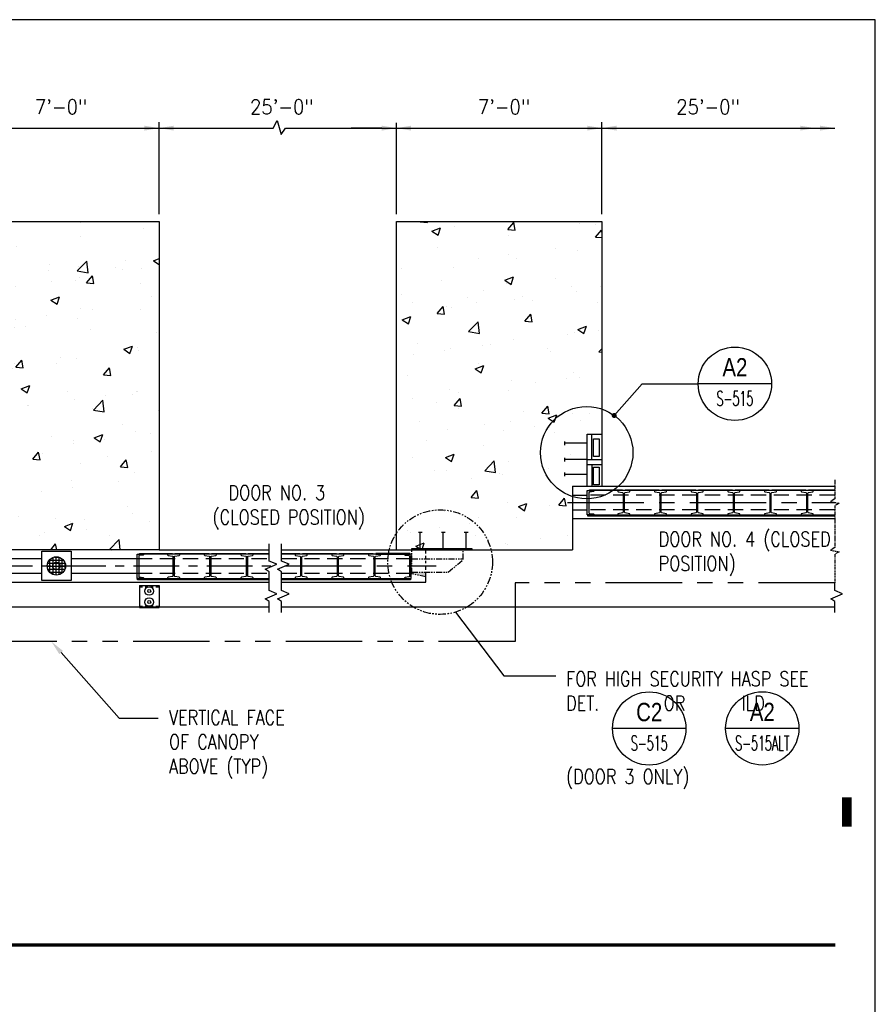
# Model space of a CAD drawing. Header units: inches. Extents: x -9715 to 32893, y -15613 to -1138.
# Tile 76 of 256: x 8151 to 8501, y -9358 to -8955. Entities that reach past the tile are written whole.
import ezdxf
from ezdxf.enums import TextEntityAlignment as Align

# ---------------------------------------------------------------- set-up
doc = ezdxf.new("R2010")
doc.units = ezdxf.units.IN
doc.header["$MEASUREMENT"] = 0
for name, pattern in [('CENTER', [2, 1.25, -0.25, 0.25, -0.25]), ('HIDDEN', [0.375, 0.25, -0.125]), ('PHANTOM', [2.5, 1.25, -0.25, 0.25, -0.25, 0.25, -0.25]), ('PHANTOM2', [1.25, 0.625, -0.125, 0.125, -0.125, 0.125, -0.125])]:
    doc.linetypes.add(name, pattern=pattern)
doc.layers.get('0').update_dxf_attribs({"color": 252})
doc.layers.get('DEFPOINTS').update_dxf_attribs({"color": 11})
for name, color, linetype in [('A-Sect-Iden', 2, 'Continuous'), ('S-ANNO-SYMB', 2, 'Continuous'), ('S-ANNO-TEXT', 2, 'Continuous'), ('S1', 2, 'Continuous'), ('S2', 7, 'Continuous'), ('S4', 2, 'Continuous'), ('S5', 1, 'Continuous'), ('S6', 1, 'Continuous'), ('S7', 2, 'Continuous')]:
    doc.layers.add(name, color=color, linetype=linetype)
doc.styles.add('125', font='romans.shx', dxfattribs={"width": 0.8, "height": 2})
doc.styles.add('ROMANS', font='ROMANS.shx', dxfattribs={"width": 0.8})
doc.styles.add('TITTEXTL', font='swiss.ttf', dxfattribs={"width": 0.8})

# ---------------------------------------------------------------- blocks, each defined once
blk = doc.blocks.new('*X139')
at = {"color": 0}
for p, q in [((1455, 1577.3), (1455, 1588.03)), ((1457.5, 1575.68), (1457.5, 1589.65)), ((1458.67, 1590), (1461.8, 1590)), ((1460, 1575.17), (1460, 1590.16)), ((1462.5, 1575.52), (1462.5, 1589.82)), ((1465, 1576.87), (1465, 1588.46)), ((1452.74, 1582.5), (1467.74, 1582.5)), ((1453.11, 1585), (1467.36, 1585)), ((1453.23, 1580), (1467.25, 1580)), ((1454.5, 1587.5), (1465.97, 1587.5)), ((1467.5, 1580.8), (1467.5, 1584.54)), ((1454.8, 1577.5), (1465.67, 1577.5))]:
    blk.add_line(p, q, dxfattribs=at)
blk = doc.blocks.new('*X141')
at = {"color": 0}
for p, q in [((2618.91, 1891.83), (2618.91, 1891.83)), ((2670.42, 1887.3), (2670.42, 1887.3)), ((2517.88, 1878.53), (2517.88, 1878.53)), ((2555.76, 1883.52), (2555.76, 1883.52)), ((2619.07, 1880.26), (2619.07, 1880.26)), ((2515.34, 1874.83), (2517.46, 1877.04)), ((2518.56, 1867.54), (2517.46, 1877.04)), ((2535.22, 1868.79), (2542.22, 1871.48)), ((2540.2, 1865.43), (2542.22, 1871.48)), ((2567.13, 1872.76), (2567.13, 1872.76)), ((2515.34, 1868.05), (2518.56, 1867.55)), ((2516.62, 1866.36), (2516.62, 1866.36)), ((2535.22, 1868.79), (2540.19, 1865.44)), ((2678.93, 1860.78), (2683.34, 1862.47)), ((2540.7, 1859.99), (2540.7, 1859.99)), ((2552.26, 1848.85), (2557.08, 1854.6)), ((2558.24, 1848.33), (2557.09, 1854.6)), ((2594.08, 1857.74), (2594.08, 1857.74)), ((2616.39, 1852.37), (2624.18, 1860.49)), ((2617.64, 1855.69), (2617.64, 1855.69)), ((2625.29, 1850.99), (2624.18, 1860.49)), ((2647.46, 1855.48), (2647.46, 1855.48)), ((2655.51, 1860.67), (2655.51, 1860.67)), ((2669.2, 1854.01), (2669.2, 1854.01)), ((2678.93, 1860.78), (2683.34, 1857.81)), ((2552.26, 1848.85), (2558.24, 1848.33)), ((2561.79, 1846.56), (2561.79, 1846.56)), ((2592.6, 1852.39), (2592.6, 1852.39)), ((2616.39, 1852.37), (2625.29, 1850.99)), ((2617.86, 1846.97), (2617.86, 1846.97)), ((2623.99, 1842.58), (2628.81, 1848.32)), ((2629.97, 1842.05), (2628.81, 1848.32)), ((2653.6, 1853.4), (2653.6, 1853.4)), ((2529.45, 1844.08), (2529.45, 1844.08)), ((2565.92, 1839.47), (2565.92, 1839.47)), ((2595.28, 1843.39), (2595.28, 1843.39)), ((2615.17, 1844.3), (2615.17, 1844.3)), ((2623.99, 1842.58), (2629.97, 1842.06)), ((2668.55, 1842.05), (2668.55, 1842.05)), ((2515.41, 1833.07), (2515.41, 1833.07)), ((2536.96, 1833.38), (2536.96, 1833.38)), ((2594.91, 1828.53), (2601.91, 1831.22)), ((2599.89, 1825.17), (2601.91, 1831.21)), ((2677.56, 1831.45), (2677.56, 1831.45)), ((2594.91, 1828.53), (2599.88, 1825.17)), ((2619.24, 1821.44), (2619.24, 1821.44)), ((2591.33, 1816.24), (2591.33, 1816.24)), ((2616.64, 1813.68), (2616.64, 1813.68)), ((2629.2, 1821.23), (2629.2, 1821.23)), ((2667.98, 1820.72), (2667.98, 1820.72)), ((2520.81, 1809.16), (2520.81, 1809.16)), ((2560.92, 1811.43), (2560.92, 1811.43)), ((2564.7, 1806.18), (2564.7, 1806.18)), ((2566.3, 1812.95), (2566.3, 1812.95)), ((2574.19, 1806.91), (2574.19, 1806.91)), ((2515.34, 1797.98), (2517.89, 1798.96)), ((2515.86, 1792.92), (2517.89, 1798.96)), ((2627.57, 1804.65), (2627.57, 1804.65)), ((2680.95, 1802.39), (2680.95, 1802.39)), ((2515.34, 1793.28), (2515.86, 1792.92)), ((2654.6, 1788.27), (2661.6, 1790.96)), ((2659.58, 1784.91), (2661.6, 1790.95)), ((2666.05, 1790.1), (2666.05, 1790.1)), ((2602.9, 1781.79), (2602.9, 1781.79)), ((2654.6, 1788.27), (2659.58, 1784.91)), ((2657.43, 1786.44), (2657.43, 1786.44)), ((2666.77, 1787.43), (2666.77, 1787.43)), ((2539.99, 1773.51), (2539.99, 1773.51)), ((2565.02, 1776.8), (2565.02, 1776.8)), ((2566.14, 1773.64), (2570.96, 1779.38)), ((2566.14, 1773.64), (2572.12, 1773.11)), ((2572.12, 1773.11), (2570.96, 1779.38)), ((2599.12, 1776.43), (2599.12, 1776.43)), ((2615.42, 1780.39), (2615.42, 1780.39)), ((2637.86, 1767.36), (2642.69, 1773.11)), ((2643.84, 1766.83), (2642.69, 1773.1)), ((2540.8, 1766.42), (2540.8, 1766.42)), ((2563.49, 1772.89), (2563.49, 1772.89)), ((2637.86, 1767.36), (2643.84, 1766.84)), ((2522.93, 1754.96), (2530.72, 1763.08)), ((2531.82, 1753.58), (2530.72, 1763.08)), ((2570.58, 1756.01), (2577.58, 1758.7)), ((2575.55, 1752.66), (2577.58, 1758.7)), ((2522.93, 1754.96), (2531.82, 1753.58)), ((2554.71, 1755.81), (2554.71, 1755.81)), ((2570.58, 1756.01), (2575.55, 1752.66)), ((2608.1, 1753.55), (2608.1, 1753.55)), ((2639.75, 1750.66), (2639.75, 1750.66)), ((2661.48, 1751.29), (2661.48, 1751.29)), ((2664.78, 1753.96), (2664.78, 1753.96)), ((2665.55, 1754.14), (2665.55, 1754.14)), ((2522.42, 1744.63), (2522.42, 1744.63)), ((2575.8, 1742.37), (2575.8, 1742.37)), ((2576.59, 1742.35), (2576.59, 1742.35)), ((2614.21, 1747.1), (2614.21, 1747.1)), ((2629.65, 1738.41), (2637.44, 1746.53)), ((2638.55, 1737.03), (2637.44, 1746.53)), ((2538.72, 1737.36), (2538.72, 1737.36)), ((2562.27, 1739.6), (2562.27, 1739.6)), ((2629.18, 1740.12), (2629.18, 1740.12)), ((2629.65, 1738.41), (2638.54, 1737.03)), ((2682.56, 1737.86), (2682.56, 1737.86)), ((2653.31, 1726.77), (2653.31, 1726.77)), ((2594.99, 1716.76), (2594.99, 1716.76)), ((2630.27, 1715.75), (2637.27, 1718.44)), ((2635.25, 1712.4), (2637.27, 1718.44)), ((2664.34, 1720.85), (2664.34, 1720.85)), ((2676.35, 1719.5), (2676.35, 1719.5)), ((2612.99, 1713.81), (2612.99, 1713.81)), ((2613.44, 1711.22), (2613.44, 1711.22)), ((2630.27, 1715.75), (2635.24, 1712.4)), ((2638.47, 1714.52), (2638.47, 1714.52)), ((2534.82, 1704.97), (2534.82, 1704.97)), ((2536.67, 1706.75), (2536.67, 1706.75)), ((2550.28, 1702.91), (2550.28, 1702.91)), ((2561.05, 1706.32), (2561.05, 1706.32)), ((2580.01, 1698.42), (2584.83, 1704.16)), ((2585.99, 1697.89), (2584.84, 1704.16)), ((2588.2, 1702.72), (2588.2, 1702.72)), ((2641.58, 1700.46), (2641.58, 1700.46)), ((2677.27, 1704.82), (2677.27, 1704.82)), ((2580.01, 1698.42), (2585.99, 1697.89)), ((2618.95, 1694.81), (2618.95, 1694.81)), ((2651.74, 1692.14), (2656.56, 1697.89)), ((2657.72, 1691.62), (2656.56, 1697.88)), ((2546.25, 1683.5), (2553.25, 1686.19)), ((2551.22, 1680.14), (2553.25, 1686.18)), ((2560.63, 1684.8), (2560.63, 1684.8)), ((2651.74, 1692.14), (2657.72, 1691.62)), ((2663.12, 1687.56), (2663.12, 1687.56)), ((2546.25, 1683.5), (2551.22, 1680.14)), ((2611.78, 1680.52), (2611.78, 1680.52)), ((2650.04, 1680.06), (2650.04, 1680.06)), ((2559.84, 1673.03), (2559.84, 1673.03)), ((2587.13, 1671.78), (2587.13, 1671.78)), ((2612.17, 1675.08), (2612.17, 1675.08)), ((2657.14, 1659.81), (2657.14, 1659.81)), ((2661.9, 1654.28), (2661.9, 1654.28)), ((2539.34, 1644.28), (2543.97, 1649.12)), ((2545.08, 1639.62), (2543.97, 1649.11)), ((2568.73, 1651.62), (2568.73, 1651.62)), ((2598.82, 1649.8), (2598.82, 1649.8)), ((2605.94, 1643.24), (2612.94, 1645.93)), ((2610.56, 1647.23), (2610.56, 1647.23)), ((2610.91, 1639.88), (2612.94, 1645.92)), ((2622.11, 1649.36), (2622.11, 1649.36)), ((2675.49, 1647.11), (2675.49, 1647.11)), ((2539.34, 1640.51), (2545.08, 1639.62)), ((2540.5, 1639.79), (2540.5, 1639.79)), ((2558.62, 1639.74), (2558.62, 1639.74)), ((2589.81, 1638.19), (2589.81, 1638.19)), ((2605.94, 1643.24), (2610.91, 1639.88)), ((2623.73, 1640.62), (2623.73, 1640.62)), ((2560.83, 1632.34), (2560.83, 1632.34)), ((2585.86, 1635.64), (2585.86, 1635.64)), ((2594.72, 1624.18), (2598.71, 1628.94)), ((2599.59, 1624.18), (2598.71, 1628.94)), ((2642.91, 1624.45), (2650.7, 1632.56)), ((2643.19, 1635.93), (2643.19, 1635.93)), ((2651.67, 1624.18), (2650.7, 1632.56)), ((2642.91, 1624.45), (2644.61, 1624.18))]:
    blk.add_line(p, q, dxfattribs=at)
blk = doc.blocks.new('*X142')
at = {"color": 0}
for p, q in [((2897.02, 1892.7), (2897.22, 1892.93)), ((2897.02, 1892.7), (2903, 1892.17)), ((2903, 1892.17), (2902.86, 1892.93)), ((2906.67, 1885.03), (2913.67, 1887.71)), ((2911.64, 1881.67), (2913.67, 1887.71)), ((2925.44, 1888.85), (2925.44, 1888.85)), ((2968.74, 1886.42), (2973.56, 1892.17)), ((2968.74, 1886.42), (2974.72, 1885.9)), ((2974.72, 1885.9), (2973.57, 1892.17)), ((3027.47, 1891.51), (3027.47, 1891.51)), ((3040.47, 1880.15), (3045.29, 1885.89)), ((3040.61, 1890.79), (3040.61, 1890.79)), ((3045.62, 1884.09), (3045.29, 1885.89)), ((2906.67, 1885.03), (2911.64, 1881.67)), ((2969.15, 1881.5), (2969.15, 1881.5)), ((3040.47, 1880.15), (3045.62, 1879.7)), ((2910.84, 1871.49), (2910.84, 1871.49)), ((3007.39, 1871.02), (3007.39, 1871.02)), ((2944.48, 1862.74), (2944.48, 1862.74)), ((2969.52, 1866.03), (2969.52, 1866.03)), ((2975.57, 1862.6), (2975.57, 1862.6)), ((3026.08, 1869.01), (3026.08, 1869.01)), ((2881.33, 1854.42), (2881.33, 1854.42)), ((2924.23, 1855.56), (2924.23, 1855.56)), ((2966.36, 1844.76), (2973.36, 1847.45)), ((2971.33, 1841.41), (2973.36, 1847.45)), ((3007.35, 1846.5), (3007.35, 1846.5)), ((2914.38, 1844.2), (2914.38, 1844.2)), ((2966.36, 1844.76), (2971.33, 1841.41)), ((2967.76, 1841.95), (2967.76, 1841.95)), ((3021.14, 1839.69), (3021.14, 1839.69)), ((3044.24, 1839.89), (3044.24, 1839.89)), ((2882.08, 1833.03), (2882.08, 1833.03)), ((2935.46, 1830.77), (2935.46, 1830.77)), ((2949.03, 1836.49), (2949.03, 1836.49)), ((2981.08, 1831.58), (2981.08, 1831.58)), ((3024.87, 1835.72), (3024.87, 1835.72)), ((2890.71, 1826.48), (2890.71, 1826.48)), ((2910.89, 1817.48), (2915.71, 1823.22)), ((2916.87, 1816.95), (2915.72, 1823.22)), ((2918.18, 1823.3), (2918.18, 1823.3)), ((2923.01, 1822.27), (2923.01, 1822.27)), ((2943.21, 1826.59), (2943.21, 1826.59)), ((2974.35, 1829.31), (2974.35, 1829.31)), ((2988.84, 1828.52), (2988.84, 1828.52)), ((3042.23, 1826.26), (3042.23, 1826.26)), ((2882.34, 1812.51), (2889.34, 1815.2)), ((2887.31, 1809.15), (2889.34, 1815.2)), ((2910.89, 1817.48), (2916.87, 1816.96)), ((2982.62, 1811.2), (2987.44, 1816.95)), ((2988.6, 1810.68), (2987.44, 1816.95)), ((2882.34, 1812.51), (2887.31, 1809.16)), ((2936.56, 1802.72), (2944.35, 1810.84)), ((2945.46, 1801.34), (2944.36, 1810.83)), ((2982.62, 1811.2), (2988.6, 1810.68)), ((3026.05, 1804.5), (3033.05, 1807.19)), ((3031.02, 1801.15), (3033.05, 1807.19)), ((2936.56, 1802.72), (2945.46, 1801.34)), ((3017.93, 1800.45), (3017.93, 1800.45)), ((3023.65, 1802.43), (3023.65, 1802.43)), ((3026.05, 1804.5), (3031.02, 1801.15)), ((3042.97, 1803.75), (3042.97, 1803.75)), ((2894.48, 1793.37), (2894.48, 1793.37)), ((2947.86, 1791.12), (2947.86, 1791.12)), ((2954.78, 1792.14), (2954.78, 1792.14)), ((2973.14, 1796.02), (2973.14, 1796.02)), ((2891.87, 1783.86), (2891.87, 1783.86)), ((2916.9, 1787.15), (2916.9, 1787.15)), ((2921.79, 1788.98), (2921.79, 1788.98)), ((3001.25, 1788.86), (3001.25, 1788.86)), ((3003.22, 1786.84), (3003.22, 1786.84)), ((3043.29, 1786.17), (3045.62, 1788.6)), ((3043.29, 1786.17), (3045.62, 1785.8)), ((2942.03, 1772.25), (2949.03, 1774.94)), ((2944.9, 1776.83), (2944.9, 1776.83)), ((2947, 1768.89), (2949.03, 1774.94)), ((2886.58, 1766.82), (2886.58, 1766.82)), ((2942.03, 1772.25), (2947, 1768.89)), ((3022.43, 1769.14), (3022.43, 1769.14)), ((2971.92, 1762.74), (2971.92, 1762.74)), ((2991.63, 1761.01), (2991.63, 1761.01)), ((3016.66, 1764.31), (3016.66, 1764.31)), ((3027.18, 1764.88), (3027.18, 1764.88)), ((2920.58, 1755.69), (2920.58, 1755.69)), ((2928.47, 1752.7), (2928.47, 1752.7)), ((2968.86, 1754.87), (2968.86, 1754.87)), ((2890.6, 1747.71), (2890.6, 1747.71)), ((2910.54, 1744.86), (2910.54, 1744.86)), ((2924.77, 1742.26), (2929.59, 1748)), ((2924.77, 1742.26), (2930.75, 1741.74)), ((2930.75, 1741.73), (2929.59, 1748)), ((2996.49, 1735.98), (3001.32, 1741.73)), ((3002.47, 1735.46), (3001.32, 1741.73)), ((2928.39, 1740.02), (2928.39, 1740.02)), ((2981.77, 1737.76), (2981.77, 1737.76)), ((2996.49, 1735.98), (3002.47, 1735.46)), ((3001.72, 1731.99), (3008.72, 1734.68)), ((3006.69, 1728.63), (3008.72, 1734.67)), ((3021.22, 1735.85), (3021.22, 1735.85)), ((3035.15, 1735.51), (3035.15, 1735.51)), ((2896.09, 1728.84), (2896.09, 1728.84)), ((2949.47, 1726.58), (2949.47, 1726.58)), ((2970.71, 1729.45), (2970.71, 1729.45)), ((2990.35, 1724.87), (2990.35, 1724.87)), ((3001.72, 1731.99), (3006.69, 1728.63)), ((3028.23, 1729.85), (3028.23, 1729.85)), ((2919.36, 1722.4), (2919.36, 1722.4)), ((2965.32, 1721.57), (2965.32, 1721.57)), ((3002.86, 1724.33), (3002.86, 1724.33)), ((3007.05, 1719.87), (3007.05, 1719.87)), ((2902.16, 1713.26), (2902.16, 1713.26)), ((2948.73, 1709.86), (2948.73, 1709.86)), ((2917.7, 1699.73), (2924.7, 1702.42)), ((2922.67, 1696.38), (2924.7, 1702.42)), ((3020, 1702.56), (3020, 1702.56)), ((2890.41, 1699.85), (2890.41, 1699.85)), ((2917.7, 1699.73), (2922.67, 1696.38)), ((2949.82, 1688.75), (2957.61, 1696.87)), ((2958.72, 1687.37), (2957.61, 1696.87)), ((2969.49, 1696.16), (2969.49, 1696.16)), ((2908.49, 1689.19), (2908.49, 1689.19)), ((2918.15, 1689.12), (2918.15, 1689.12)), ((2949.82, 1688.75), (2958.72, 1687.38)), ((2961.88, 1686.93), (2961.88, 1686.93)), ((2964.05, 1685.42), (2964.05, 1685.42)), ((3001.92, 1690.41), (3001.92, 1690.41)), ((3015.26, 1684.68), (3015.26, 1684.68)), ((2939.01, 1682.13), (2939.01, 1682.13)), ((2938.64, 1667.04), (2943.46, 1672.79)), ((2944.62, 1666.51), (2943.47, 1672.78)), ((3018.79, 1669.27), (3018.79, 1669.27)), ((2938.64, 1667.04), (2944.62, 1666.52)), ((2968.27, 1662.87), (2968.27, 1662.87)), ((2977.39, 1659.47), (2984.39, 1662.16)), ((2982.36, 1656.12), (2984.39, 1662.16)), ((3002.92, 1660.21), (3002.92, 1660.21)), ((3010.37, 1660.76), (3015.19, 1666.51)), ((3010.37, 1660.76), (3016.35, 1660.24)), ((3016.35, 1660.24), (3015.19, 1666.51)), ((2916.93, 1655.83), (2916.93, 1655.83)), ((2977.39, 1659.47), (2982.36, 1656.12)), ((2937.74, 1645.98), (2937.74, 1645.98)), ((2944.6, 1650.2), (2944.6, 1650.2)), ((2975.61, 1650.97), (2975.61, 1650.97)), ((2886.28, 1640.19), (2886.28, 1640.19)), ((2889.02, 1638.09), (2889.02, 1638.09)), ((2912.7, 1642.69), (2912.7, 1642.69)), ((3017.57, 1635.98), (3017.57, 1635.98)), ((2893.36, 1627.22), (2900.37, 1629.91)), ((2898.78, 1625.18), (2900.37, 1629.91)), ((2942.4, 1635.83), (2942.4, 1635.83)), ((2967.06, 1629.58), (2967.06, 1629.58)), ((2968.56, 1628.24), (2968.56, 1628.24)), ((2995.79, 1633.58), (2995.79, 1633.58)), ((2893.36, 1627.22), (2896.38, 1625.18))]:
    blk.add_line(p, q, dxfattribs=at)
blk = doc.blocks.new('Anno_Section_A2')
at = {"color": 0, "linetype": 'ByBlock', "lineweight": -2}
blk.add_line((2.5, 0), (-2.5, 0), dxfattribs=at)
blk.add_circle((0, 0), 2.5, dxfattribs=at)
at = {"color": 0, "linetype": 'ByBlock', "lineweight": -2, "style": 'ROMANS', "width": 0.8}
blk.add_attdef('NUMBER', text='', height=1, dxfattribs=at).set_placement((0, 0.5), align=Align.CENTER)
blk.add_attdef('SHEET', text='', height=0.75, dxfattribs=at).set_placement((0, -0.5), align=Align.TOP_CENTER)

msp = doc.modelspace()

# ---------------------------------------------------------------- linework, layer by layer
at = {"layer": 'A-Sect-Iden', "elevation": 0.49986}
msp.add_lwpolyline([(8489.39631, -9272.86929, 4, 4, 0), (8489.39631, -9284.86929, 0, 0, 0), (7106.20837, -9284.86929, 0, 0, 0)], format="xyseb", dxfattribs=at)
at = {"layer": 'DEFPOINTS'}
msp.add_lwpolyline([(7061, -9938.63736), (8501, -9938.63736), (8501, -8954.63736), (7061, -8954.63736)], close=True, dxfattribs=at)
at = {"layer": 'S-ANNO-SYMB'}
for p, q in [((8394.18158, -9116.62272), (8405.56856, -9103.63493)), ((8405.56856, -9103.63493), (8428.5676, -9103.63493))]:
    msp.add_line(p, q, dxfattribs=at)
at = {"layer": 'S-ANNO-SYMB', "const_width": 1.344}
msp.add_lwpolyline([(7087.46494, -9333.26746), (8484.62314, -9333.26746)], dxfattribs=at)
at = {"layer": 'S-ANNO-SYMB'}
msp.add_circle((8382.93506, -9131.82243), 18.90808, dxfattribs=at)
at = {"layer": 'S1', "color": 3}
for p, q in [((8123.98625, -9037.19743), (8207.98625, -9037.19743)), ((8207.98625, -9037.19743), (8207.98625, -9171.57243)), ((8305.13106, -9037.19743), (8389.13106, -9037.19743)), ((8305.13106, -9171.57243), (8305.13106, -9037.19743)), ((8389.13106, -9037.19743), (8389.13106, -9124.32243)), ((8377.13106, -9145.57243), (8383.17856, -9145.57243)), ((8377.13106, -9145.57243), (8377.13106, -9171.57243)), ((8389.13106, -9145.57243), (8484.44356, -9145.57243)), ((8377.13106, -9158.82243), (8484.44356, -9158.82243)), ((8305.13106, -9171.57243), (8377.13106, -9171.57243)), ((8317.13106, -9184.82243), (8317.13106, -9180.76033)), ((8257.86629, -9184.82243), (8317.13106, -9184.82243))]:
    msp.add_line(p, q, dxfattribs=at)
for points in [[(8253.02666, -9195.07243), (7739.79875, -9195.07243), (7739.79875, -9169.07243), (7393.79875, -9169.07243), (7393.79875, -9145.13493), (7094.04875, -9145.13493), (7094.04875, -9121.13493)], [(8207.98625, -9171.57243), (7823.42375, -9171.57243)], [(7823.42375, -9184.82243), (8253.02666, -9184.82243)], [(8484.44356, -9195.07243), (8258.07037, -9195.07243)]]:
    msp.add_lwpolyline(points, dxfattribs=at)
at = {"layer": 'S1', "color": 1, "linetype": 'PHANTOM'}
for points in [[(8484.44356, -9143.01308), (8484.44356, -9150.72652), (8482.63106, -9151.85152), (8486.25606, -9152.53902), (8484.44356, -9153.47652), (8484.44356, -9158.82243)], [(8484.44356, -9158.82243), (8484.44356, -9170.60509), (8482.63106, -9171.73009), (8486.25606, -9172.41759), (8484.44356, -9173.35509), (8484.44356, -9185.13493)]]:
    msp.add_lwpolyline(points, dxfattribs=at)
at = {"layer": 'S1', "color": 2, "linetype": 'Continuous'}
for points in [[(8377.13106, -9149.19743), (8383.13106, -9149.19743)], [(8377.13106, -9155.19743), (8383.13106, -9155.19743)], [(7830.49833, -9175.19743), (8159.98625, -9175.19743)], [(8171.98625, -9175.19743), (8198.98625, -9175.19743)], [(7830.49833, -9181.19743), (8159.98625, -9181.19743)], [(8171.98625, -9181.19743), (8198.98625, -9181.19743)]]:
    msp.add_lwpolyline(points, dxfattribs=at)
at = {"layer": 'S1', "color": 1, "linetype": 'HIDDEN', "ltscale": 25}
for points in [[(8484.44356, -9149.19743), (8383.13106, -9149.19743)], [(8484.44356, -9155.19743), (8383.13106, -9155.19743)], [(8198.98625, -9175.19743), (8253.02666, -9175.19743)], [(8258.07037, -9175.19743), (8311.13106, -9175.19743)], [(8198.98625, -9181.19743), (8253.02666, -9181.19743)], [(8258.07037, -9181.19743), (8311.13106, -9181.19743)]]:
    msp.add_lwpolyline(points, dxfattribs=at)
at = {"layer": 'S1', "color": 2}
msp.add_lwpolyline([(8171.98625, -9172.19743), (8171.98625, -9184.19743), (8159.98625, -9184.19743), (8159.98625, -9172.19743)], close=True, dxfattribs=at)
at = {"layer": 'S1', "color": 1, "linetype": 'CENTER', "ltscale": 15}
msp.add_lwpolyline([(7807.48625, -9178.19743), (8254.90292, -9178.19743)], dxfattribs=at)
at = {"layer": 'S1', "color": 4, "linetype": 'PHANTOM', "ltscale": 25}
msp.add_lwpolyline([(8484.44356, -9185.13493), (8353.63106, -9185.13493), (8353.63106, -9209.13493), (7832.91557, -9209.13493)], dxfattribs=at)
at = {"layer": 'S1', "color": 2}
for radius in [3.75, 1.5]:
    msp.add_circle((8165.98625, -9178.19743), radius, dxfattribs=at)
at = {"layer": 'S2', "color": 1}
for p, q in [((8383.17856, -9145.57243), (8383.17856, -9124.32243)), ((8199.98625, -9186.69743), (8201.28247, -9186.69743)), ((8202.33045, -9186.69743), (8203.46226, -9186.69743)), ((8204.51024, -9186.69743), (8205.64206, -9186.69743)), ((8206.69004, -9186.69743), (8207.98625, -9186.69743)), ((8199.98625, -9194.69743), (8201.28247, -9194.69743)), ((8202.33045, -9194.69743), (8203.46226, -9194.69743)), ((8204.51024, -9194.69743), (8205.64206, -9194.69743)), ((8206.69004, -9194.69743), (8207.98625, -9194.69743))]:
    msp.add_line(p, q, dxfattribs=at)
at = {"layer": 'S2', "color": 4}
for p, q in [((8389.13106, -9124.32243), (8389.13106, -9145.57243)), ((8383.17856, -9145.57243), (8389.13106, -9145.57243)), ((8311.35981, -9171.07243), (8335.98924, -9171.07243)), ((8311.35981, -9171.57243), (8311.35981, -9171.07243)), ((8335.98924, -9171.07243), (8335.98924, -9171.57243))]:
    msp.add_line(p, q, dxfattribs=at)
at = {"layer": 'S2', "color": 2}
for p, q in [((8384.13106, -9147.32243), (8384.13106, -9147.07243)), ((8199.98625, -9173.32243), (8199.98625, -9173.07243)), ((8199.98625, -9186.19743), (8207.98625, -9186.19743)), ((8199.98625, -9186.19743), (8199.98625, -9195.19743)), ((8207.98625, -9186.19743), (8207.98625, -9195.19743)), ((8199.98625, -9195.19743), (8207.98625, -9195.19743))]:
    msp.add_line(p, q, dxfattribs=at)
at = {"layer": 'S2', "color": 3}
for p, q in [((8207.98625, -9171.57243), (8253.10897, -9171.57243)), ((8257.86629, -9171.57243), (8305.13106, -9171.57243))]:
    msp.add_line(p, q, dxfattribs=at)
at = {"layer": 'S2', "color": 1, "linetype": 'HIDDEN'}
for p, q in [((8317.13106, -9173.07126), (8317.13106, -9171.57243)), ((8317.13106, -9175.06164), (8317.13106, -9174.01906)), ((8317.13106, -9177.09941), (8317.13106, -9176.00944)), ((8317.13106, -9179.75325), (8317.13106, -9178.04721))]:
    msp.add_line(p, q, dxfattribs=at)
at = {"layer": 'S2', "color": 4}
for points in [[(8383.17856, -9145.57243), (8383.17856, -9124.32243), (8389.13106, -9124.32243)], [(8384.99106, -9134.69743), (8384.99106, -9124.32243)], [(8373.88684, -9127.19743), (8373.88684, -9128.69743)], [(8383.17856, -9127.94743), (8373.88684, -9127.94743)], [(8373.88684, -9133.88493), (8373.88684, -9135.38493)], [(8383.17856, -9134.63493), (8373.88684, -9134.63493)], [(8389.13106, -9134.69743), (8383.17856, -9134.69743)], [(8389.13106, -9136.82243), (8383.17856, -9136.82243)], [(8384.99106, -9136.82243), (8384.99106, -9145.57243)], [(8373.88684, -9140.00993), (8373.88684, -9141.50993)], [(8383.17856, -9140.75993), (8373.88684, -9140.75993)], [(8315.63106, -9164.51033), (8314.13106, -9164.51033)], [(8314.88106, -9171.07243), (8314.88106, -9164.51033)], [(8325.00606, -9164.51033), (8323.50606, -9164.51033)], [(8324.25606, -9171.07243), (8324.25606, -9164.51033)], [(8334.38106, -9164.51033), (8332.88106, -9164.51033)], [(8333.63106, -9171.07243), (8333.63106, -9164.51033)]]:
    msp.add_lwpolyline(points, dxfattribs=at)
for points in [[(8388.0953, -9133.38493), (8385.7828, -9133.38493), (8385.7828, -9126.19743), (8388.0953, -9126.19743)], [(8388.0953, -9144.94743), (8385.7828, -9144.94743), (8385.7828, -9137.75993), (8388.0953, -9137.75993)]]:
    msp.add_lwpolyline(points, close=True, dxfattribs=at)
at = {"layer": 'S2', "color": 2}
for points in [[(8383.818, -9156.32243), (8383.818, -9156.41581, 0.376222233), (8384.03524, -9156.66365), (8385.65282, -9156.91872, -0.376222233), (8385.87006, -9157.16656), (8385.87006, -9157.32243), (8383.13106, -9157.32243), (8383.13106, -9147.32243), (8385.87006, -9147.32243), (8385.87006, -9147.47831, -0.376222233), (8385.65282, -9147.72615), (8384.03524, -9147.98122, 0.376222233), (8383.818, -9148.22906)], [(8199.67319, -9182.32243), (8199.67319, -9182.41581, 0.376222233), (8199.89043, -9182.66365), (8201.50801, -9182.91872, -0.376222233), (8201.72525, -9183.16656), (8201.72525, -9183.32243), (8198.98625, -9183.32243), (8198.98625, -9173.32243), (8201.72525, -9173.32243), (8201.72525, -9173.47831, -0.376222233), (8201.50801, -9173.72615), (8199.89043, -9173.98122, 0.376222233), (8199.67319, -9174.22906)], [(8310.44412, -9182.32243), (8310.44412, -9182.41581, -0.376222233), (8310.22688, -9182.66365), (8308.6093, -9182.91872, 0.376222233), (8308.39206, -9183.16656), (8308.39206, -9183.32243), (8311.13106, -9183.32243), (8311.13106, -9173.32243), (8308.39206, -9173.32243), (8308.39206, -9173.47831, 0.376222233), (8308.6093, -9173.72615), (8310.22688, -9173.98122, -0.376222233), (8310.44412, -9174.22906)]]:
    msp.add_lwpolyline(points, format="xyb", close=True, dxfattribs=at)
for points in [[(8384.13106, -9147.07243), (8397.63106, -9147.07243), (8397.63106, -9147.32243), (8384.13106, -9147.32243)], [(8398.63106, -9147.07243), (8412.63106, -9147.07243), (8412.63106, -9147.32243), (8398.63106, -9147.32243)], [(8413.63106, -9147.07243), (8427.63106, -9147.07243), (8427.63106, -9147.32243), (8413.63106, -9147.32243)], [(8428.63106, -9147.07243), (8442.63106, -9147.07243), (8442.63106, -9147.32243), (8428.63106, -9147.32243)], [(8443.63106, -9147.07243), (8457.63106, -9147.07243), (8457.63106, -9147.32243), (8443.63106, -9147.32243)], [(8458.63106, -9147.07243), (8472.63106, -9147.07243), (8472.63106, -9147.32243), (8458.63106, -9147.32243)], [(8199.98625, -9173.07243), (8213.48625, -9173.07243), (8213.48625, -9173.32243), (8199.98625, -9173.32243)], [(8214.48625, -9173.07243), (8228.48625, -9173.07243), (8228.48625, -9173.32243), (8214.48625, -9173.32243)], [(8229.48625, -9173.07243), (8243.48625, -9173.07243), (8243.48625, -9173.32243), (8229.48625, -9173.32243)], [(8266.63106, -9173.07243), (8280.63106, -9173.07243), (8280.63106, -9173.32243), (8266.63106, -9173.32243)], [(8281.63106, -9173.07243), (8295.63106, -9173.07243), (8295.63106, -9173.32243), (8281.63106, -9173.32243)], [(8310.63106, -9173.07243), (8296.63106, -9173.07243), (8296.63106, -9173.32243), (8310.63106, -9173.32243)]]:
    msp.add_lwpolyline(points, close=True, dxfattribs=at)
at = {"layer": 'S2', "color": 2, "linetype": 'Continuous'}
for points in [[(8398.64979, -9148.16076), (8400.39683, -9147.8501, 0.363560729), (8400.60306, -9147.60397), (8400.60306, -9147.32243), (8395.65906, -9147.32243), (8395.65906, -9147.60397, 0.363560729), (8395.86529, -9147.8501), (8397.61233, -9148.16076, -0.363560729), (8397.81856, -9148.4069), (8397.81856, -9156.23797, -0.363560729), (8397.61233, -9156.4841), (8395.86529, -9156.79476, 0.363560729), (8395.65906, -9157.0409), (8395.65906, -9157.32243), (8400.60306, -9157.32243), (8400.60306, -9157.0409, 0.363560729), (8400.39683, -9156.79476), (8398.64979, -9156.4841, -0.363560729), (8398.44356, -9156.23797), (8398.44356, -9148.4069, -0.363560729)], [(8413.64979, -9148.16076), (8415.39683, -9147.8501, 0.363560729), (8415.60306, -9147.60397), (8415.60306, -9147.32243), (8410.65906, -9147.32243), (8410.65906, -9147.60397, 0.363560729), (8410.86529, -9147.8501), (8412.61233, -9148.16076, -0.363560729), (8412.81856, -9148.4069), (8412.81856, -9156.23797, -0.363560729), (8412.61233, -9156.4841), (8410.86529, -9156.79476, 0.363560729), (8410.65906, -9157.0409), (8410.65906, -9157.32243), (8415.60306, -9157.32243), (8415.60306, -9157.0409, 0.363560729), (8415.39683, -9156.79476), (8413.64979, -9156.4841, -0.363560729), (8413.44356, -9156.23797), (8413.44356, -9148.4069, -0.363560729)], [(8428.64979, -9148.16076), (8430.39683, -9147.8501, 0.363560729), (8430.60306, -9147.60397), (8430.60306, -9147.32243), (8425.65906, -9147.32243), (8425.65906, -9147.60397, 0.363560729), (8425.86529, -9147.8501), (8427.61233, -9148.16076, -0.363560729), (8427.81856, -9148.4069), (8427.81856, -9156.23797, -0.363560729), (8427.61233, -9156.4841), (8425.86529, -9156.79476, 0.363560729), (8425.65906, -9157.0409), (8425.65906, -9157.32243), (8430.60306, -9157.32243), (8430.60306, -9157.0409, 0.363560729), (8430.39683, -9156.79476), (8428.64979, -9156.4841, -0.363560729), (8428.44356, -9156.23797), (8428.44356, -9148.4069, -0.363560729)], [(8443.64979, -9148.16076), (8445.39683, -9147.8501, 0.363560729), (8445.60306, -9147.60397), (8445.60306, -9147.32243), (8440.65906, -9147.32243), (8440.65906, -9147.60397, 0.363560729), (8440.86529, -9147.8501), (8442.61233, -9148.16076, -0.363560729), (8442.81856, -9148.4069), (8442.81856, -9156.23797, -0.363560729), (8442.61233, -9156.4841), (8440.86529, -9156.79476, 0.363560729), (8440.65906, -9157.0409), (8440.65906, -9157.32243), (8445.60306, -9157.32243), (8445.60306, -9157.0409, 0.363560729), (8445.39683, -9156.79476), (8443.64979, -9156.4841, -0.363560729), (8443.44356, -9156.23797), (8443.44356, -9148.4069, -0.363560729)], [(8458.64979, -9148.16076), (8460.39683, -9147.8501, 0.363560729), (8460.60306, -9147.60397), (8460.60306, -9147.32243), (8455.65906, -9147.32243), (8455.65906, -9147.60397, 0.363560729), (8455.86529, -9147.8501), (8457.61233, -9148.16076, -0.363560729), (8457.81856, -9148.4069), (8457.81856, -9156.23797, -0.363560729), (8457.61233, -9156.4841), (8455.86529, -9156.79476, 0.363560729), (8455.65906, -9157.0409), (8455.65906, -9157.32243), (8460.60306, -9157.32243), (8460.60306, -9157.0409, 0.363560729), (8460.39683, -9156.79476), (8458.64979, -9156.4841, -0.363560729), (8458.44356, -9156.23797), (8458.44356, -9148.4069, -0.363560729)], [(8473.64979, -9148.16076), (8475.39683, -9147.8501, 0.363560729), (8475.60306, -9147.60397), (8475.60306, -9147.32243), (8470.65906, -9147.32243), (8470.65906, -9147.60397, 0.363560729), (8470.86529, -9147.8501), (8472.61233, -9148.16076, -0.363560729), (8472.81856, -9148.4069), (8472.81856, -9156.23797, -0.363560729), (8472.61233, -9156.4841), (8470.86529, -9156.79476, 0.363560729), (8470.65906, -9157.0409), (8470.65906, -9157.32243), (8475.60306, -9157.32243), (8475.60306, -9157.0409, 0.363560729), (8475.39683, -9156.79476), (8473.64979, -9156.4841, -0.363560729), (8473.44356, -9156.23797), (8473.44356, -9148.4069, -0.363560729)], [(8214.50498, -9174.16076), (8216.25202, -9173.8501, 0.363560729), (8216.45825, -9173.60397), (8216.45825, -9173.32243), (8211.51425, -9173.32243), (8211.51425, -9173.60397, 0.363560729), (8211.72048, -9173.8501), (8213.46752, -9174.16076, -0.363560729), (8213.67375, -9174.4069), (8213.67375, -9182.23797, -0.363560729), (8213.46752, -9182.4841), (8211.72048, -9182.79476, 0.363560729), (8211.51425, -9183.0409), (8211.51425, -9183.32243), (8216.45825, -9183.32243), (8216.45825, -9183.0409, 0.363560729), (8216.25202, -9182.79476), (8214.50498, -9182.4841, -0.363560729), (8214.29875, -9182.23797), (8214.29875, -9174.4069, -0.363560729)], [(8229.50498, -9174.16076), (8231.25202, -9173.8501, 0.363560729), (8231.45825, -9173.60397), (8231.45825, -9173.32243), (8226.51425, -9173.32243), (8226.51425, -9173.60397, 0.363560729), (8226.72048, -9173.8501), (8228.46752, -9174.16076, -0.363560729), (8228.67375, -9174.4069), (8228.67375, -9182.23797, -0.363560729), (8228.46752, -9182.4841), (8226.72048, -9182.79476, 0.363560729), (8226.51425, -9183.0409), (8226.51425, -9183.32243), (8231.45825, -9183.32243), (8231.45825, -9183.0409, 0.363560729), (8231.25202, -9182.79476), (8229.50498, -9182.4841, -0.363560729), (8229.29875, -9182.23797), (8229.29875, -9174.4069, -0.363560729)], [(8244.50498, -9174.16076), (8246.25202, -9173.8501, 0.363560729), (8246.45825, -9173.60397), (8246.45825, -9173.32243), (8241.51425, -9173.32243), (8241.51425, -9173.60397, 0.363560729), (8241.72048, -9173.8501), (8243.46752, -9174.16076, -0.363560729), (8243.67375, -9174.4069), (8243.67375, -9182.23797, -0.363560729), (8243.46752, -9182.4841), (8241.72048, -9182.79476, 0.363560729), (8241.51425, -9183.0409), (8241.51425, -9183.32243), (8246.45825, -9183.32243), (8246.45825, -9183.0409, 0.363560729), (8246.25202, -9182.79476), (8244.50498, -9182.4841, -0.363560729), (8244.29875, -9182.23797), (8244.29875, -9174.4069, -0.363560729)], [(8266.64979, -9174.16076), (8268.39683, -9173.8501, 0.363560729), (8268.60306, -9173.60397), (8268.60306, -9173.32243), (8263.65906, -9173.32243), (8263.65906, -9173.60397, 0.363560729), (8263.86529, -9173.8501), (8265.61233, -9174.16076, -0.363560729), (8265.81856, -9174.4069), (8265.81856, -9182.23797, -0.363560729), (8265.61233, -9182.4841), (8263.86529, -9182.79476, 0.363560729), (8263.65906, -9183.0409), (8263.65906, -9183.32243), (8268.60306, -9183.32243), (8268.60306, -9183.0409, 0.363560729), (8268.39683, -9182.79476), (8266.64979, -9182.4841, -0.363560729), (8266.44356, -9182.23797), (8266.44356, -9174.4069, -0.363560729)], [(8281.64979, -9174.16076), (8283.39683, -9173.8501, 0.363560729), (8283.60306, -9173.60397), (8283.60306, -9173.32243), (8278.65906, -9173.32243), (8278.65906, -9173.60397, 0.363560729), (8278.86529, -9173.8501), (8280.61233, -9174.16076, -0.363560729), (8280.81856, -9174.4069), (8280.81856, -9182.23797, -0.363560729), (8280.61233, -9182.4841), (8278.86529, -9182.79476, 0.363560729), (8278.65906, -9183.0409), (8278.65906, -9183.32243), (8283.60306, -9183.32243), (8283.60306, -9183.0409, 0.363560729), (8283.39683, -9182.79476), (8281.64979, -9182.4841, -0.363560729), (8281.44356, -9182.23797), (8281.44356, -9174.4069, -0.363560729)], [(8296.64979, -9174.16076), (8298.39683, -9173.8501, 0.363560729), (8298.60306, -9173.60397), (8298.60306, -9173.32243), (8293.65906, -9173.32243), (8293.65906, -9173.60397, 0.363560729), (8293.86529, -9173.8501), (8295.61233, -9174.16076, -0.363560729), (8295.81856, -9174.4069), (8295.81856, -9182.23797, -0.363560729), (8295.61233, -9182.4841), (8293.86529, -9182.79476, 0.363560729), (8293.65906, -9183.0409), (8293.65906, -9183.32243), (8298.60306, -9183.32243), (8298.60306, -9183.0409, 0.363560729), (8298.39683, -9182.79476), (8296.64979, -9182.4841, -0.363560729), (8296.44356, -9182.23797), (8296.44356, -9174.4069, -0.363560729)]]:
    msp.add_lwpolyline(points, format="xyb", close=True, dxfattribs=at)
at = {"layer": 'S2', "color": 2}
for points in [[(8484.44356, -9147.32243), (8473.63106, -9147.32243), (8473.63106, -9147.07243)], [(8473.63106, -9147.07243), (8484.44356, -9147.07243)], [(8484.44356, -9157.82243), (8383.38106, -9157.82243), (8383.38106, -9157.32243), (8484.44356, -9157.32243)], [(8253.10897, -9173.32243), (8244.48625, -9173.32243), (8244.48625, -9173.07243)], [(8244.48625, -9173.07243), (8253.10897, -9173.07243)], [(8257.86629, -9173.07243), (8265.63106, -9173.07243), (8265.63106, -9173.32243), (8257.86629, -9173.32243)], [(8253.10897, -9183.82243), (8199.23625, -9183.82243), (8199.23625, -9183.32243), (8253.10897, -9183.32243)], [(8310.88106, -9183.32243), (8310.88106, -9183.82243), (8257.86629, -9183.82243)], [(8257.86629, -9183.32243), (8308.39206, -9183.32243)]]:
    msp.add_lwpolyline(points, dxfattribs=at)
at = {"layer": 'S2', "color": 1, "linetype": 'CENTER', "ltscale": 25}
for points in [[(8375.10228, -9152.19743), (8484.44356, -9152.19743)], [(8259.61203, -9178.19743), (8321.40005, -9178.19743)]]:
    msp.add_lwpolyline(points, dxfattribs=at)
at = {"layer": 'S2', "color": 1}
for points in [[(8253.02666, -9184.82243), (8253.02666, -9180.63493), (8251.40166, -9179.57243), (8256.15166, -9177.50993), (8253.02666, -9176.19743), (8253.02666, -9169.07243)], [(8258.07037, -9184.82243), (8258.07037, -9180.63493), (8256.44537, -9179.57243), (8261.19537, -9177.50993), (8258.07037, -9176.19743), (8258.07037, -9169.07243)], [(8253.02666, -9197.21383), (8253.02666, -9192.68839), (8251.40166, -9191.62589), (8256.15166, -9189.56339), (8253.02666, -9188.25089), (8253.02666, -9184.82243)], [(8258.07037, -9197.21383), (8258.07037, -9192.68839), (8256.44537, -9191.62589), (8261.19537, -9189.56339), (8258.07037, -9188.25089), (8258.07037, -9184.82243)], [(8484.44356, -9197.21383), (8484.44356, -9192.68839), (8482.81856, -9191.62589), (8487.56856, -9189.56339), (8484.44356, -9188.25089), (8484.44356, -9184.82243)]]:
    msp.add_lwpolyline(points, dxfattribs=at)
at = {"layer": 'S2', "color": 4, "linetype": 'PHANTOM', "ltscale": 2}
for points in [[(8317.13106, -9182.60181), (8311.35981, -9181.43743), (8311.35981, -9171.57243)], [(8311.35981, -9180.76033), (8326.25606, -9180.76033), (8332.38106, -9175.57283), (8332.38106, -9171.69783)], [(8311.35981, -9175.32283), (8332.38106, -9175.32283)]]:
    msp.add_lwpolyline(points, dxfattribs=at)
at = {"layer": 'S2', "color": 2}
for centre, radius in [((8203.98625, -9188.44743), 1.75), ((8203.98625, -9192.94743), 1.75), ((8203.98625, -9188.44743), 0.59651), ((8203.98625, -9192.94743), 0.59651)]:
    msp.add_circle(centre, radius, dxfattribs=at)
msp.add_solid([(8311.35981, -9180.76033), (8311.35981, -9181.43743), (8317.13106, -9180.76033), (8317.13106, -9182.60181)], dxfattribs=at)
at = {"layer": 'S4', "color": 1, "linetype": 'PHANTOM2', "ltscale": 5}
msp.add_circle((8322.96462, -9176.60682), 21.40981, dxfattribs=at)
at = {"layer": 'S5'}
for p, q in [((8207.98625, -9034.19743), (8207.98625, -8996.58086)), ((8254.70937, -8999.01836), (8256.33437, -8995.89336)), ((8256.33437, -8995.89336), (8257.89687, -9001.58086)), ((8305.13106, -9034.19743), (8305.13106, -8996.83086)), ((8389.13106, -9034.19743), (8389.13106, -8996.58086)), ((7393.79875, -8999.01836), (8254.70937, -8999.01836)), ((8257.89687, -9001.58086), (8259.77187, -8999.01836)), ((8259.77187, -8999.01836), (8484.44356, -8999.01836)), ((8299.13106, -8999.01836), (8286.63106, -8999.01836)), ((8311.13106, -8999.01836), (8313.44356, -8999.01836))]:
    msp.add_line(p, q, dxfattribs=at)
for points in [[(8201.98625, -8998.01836), (8201.98625, -9000.01836), (8207.98625, -8999.01836)], [(8213.98625, -9000.01836), (8213.98625, -8998.01836), (8207.98625, -8999.01836)], [(8299.13106, -8998.01836), (8299.13106, -9000.01836), (8305.13106, -8999.01836)], [(8311.13106, -9000.01836), (8311.13106, -8998.01836), (8305.13106, -8999.01836)], [(8383.13106, -8998.01836), (8383.13106, -9000.01836), (8389.13106, -8999.01836)], [(8395.13106, -9000.01836), (8395.13106, -8998.01836), (8389.13106, -8999.01836)], [(8470.31856, -8998.01836), (8470.31856, -9000.01836), (8476.31856, -8999.01836)], [(8478.44356, -8998.01836), (8478.44356, -9000.01836), (8484.44356, -8999.01836)]]:
    msp.add_solid(points, dxfattribs=at)
at = {"layer": 'S7', "color": 1}
for p, q in [((8329.22605, -9197.08058), (8349.04763, -9223.22569)), ((8167.93624, -9213.62461), (8191.7122, -9240.44323)), ((8349.04763, -9223.22569), (8370.26232, -9223.22569)), ((8191.7122, -9240.44323), (8207.67205, -9240.44323))]:
    msp.add_line(p, q, dxfattribs=at)
at = {"layer": 'S7', "const_width": 1}
msp.add_lwpolyline([(8393.68158, -9116.62272, 1), (8394.68158, -9116.62272, 1)], format="xyb", close=True, dxfattribs=at)
at = {"layer": 'S7', "color": 1}
msp.add_solid([(8167.18796, -9214.28799), (8168.68452, -9212.96122), (8163.95594, -9209.13493)], dxfattribs=at)

# ---------------------------------------------------------------- block references
at = {"layer": 'S-ANNO-SYMB'}
ref = msp.add_blockref('Anno_Section_A2', (8443.5676, -9103.63493), dxfattribs=dict(at, xscale=6, yscale=6, zscale=5.999999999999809))
ref.add_attrib('NUMBER', 'A2', dxfattribs={"layer": '0', "color": 0, "linetype": 'ByBlock', "lineweight": -2, "height": 7.5, "style": 'TITTEXTL', "width": 0.796875}).set_placement((8443.5676, -9100.63493, 125), align=Align.CENTER)
ref.add_attrib('SHEET', 'S-515', dxfattribs={"layer": '0', "color": 0, "linetype": 'ByBlock', "lineweight": -2, "height": 6, "style": 'ROMANS', "width": 0.55}).set_placement((8443.5676, -9106.63493, 125), align=Align.TOP_CENTER)
ref = msp.add_blockref('Anno_Section_A2', (8408.515, -9244.72546), dxfattribs=dict(at, xscale=6, yscale=6, zscale=5.999999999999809))
ref.add_attrib('NUMBER', 'C2', dxfattribs={"layer": '0', "color": 0, "linetype": 'ByBlock', "lineweight": -2, "height": 7.5, "style": 'TITTEXTL', "width": 0.796875}).set_placement((8408.515, -9241.72546, 125), align=Align.CENTER)
ref.add_attrib('SHEET', 'S-515', dxfattribs={"layer": '0', "color": 0, "linetype": 'ByBlock', "lineweight": -2, "height": 6, "style": 'ROMANS', "width": 0.55}).set_placement((8408.515, -9247.72546, 125), align=Align.TOP_CENTER)
ref = msp.add_blockref('Anno_Section_A2', (8454.77832, -9244.68131), dxfattribs=dict(at, xscale=6, yscale=6, zscale=5.999999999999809))
ref.add_attrib('NUMBER', 'A2', dxfattribs={"layer": '0', "color": 0, "linetype": 'ByBlock', "lineweight": -2, "height": 7.5, "style": 'TITTEXTL', "width": 0.796875}).set_placement((8454.77832, -9241.68131, 125), align=Align.CENTER)
ref.add_attrib('SHEET', 'S-515ALT', dxfattribs={"layer": '0', "color": 0, "linetype": 'ByBlock', "lineweight": -2, "height": 6, "style": 'ROMANS', "width": 0.55}).set_placement((8454.77832, -9247.68131, 125), align=Align.TOP_CENTER)
at = {"layer": 'S1', "color": 2, "xscale": 0.5, "yscale": 0.5, "zscale": 0.5}
msp.add_blockref('*X139', (7435.8678, -9969.53017), dxfattribs=at)
at = {"layer": 'S6', "color": 1, "xscale": 0.5, "yscale": 0.5, "zscale": 0.5}
for name in ['*X141', '*X142']:
    msp.add_blockref(name, (6866.31874, -9983.66382), dxfattribs=at)

# ---------------------------------------------------------------- texts
at = {"layer": 'S-ANNO-TEXT', "ltscale": 20, "style": '125', "width": 0.9}
for s, p in [('7\'-0"', (8157.23075, -8993.33086)), ('25\'-0"', (8245.20855, -8993.33086)), ('7\'-0"', (8338.43107, -8993.33086)), ('25\'-0"', (8419.57715, -8993.33086))]:
    msp.add_text(s, height=6, dxfattribs=at).set_placement(p)
at = {"layer": 'S-ANNO-TEXT', "char_height": 6.0000003, "attachment_point": 1, "style": '125'}
for s, insert, width in [('  DOOR NO. 3 (CLOSED POSITION)', (8229.85281, -9145.20794), 77.1428606), ('DOOR NO. 4 (CLOSED POSITION)', (8412.36808, -9164.18245), 77.1428606), ('FOR HIGH SECURITY HASP SEE \\PDET.        OR       ILD \\P                     \\P\\P(DOOR 3 ONLY)', (8374.51874, -9221.36515), 118.9856523), ('VERTICAL FACE OF CANOPY ABOVE (TYP)', (8212.08218, -9237.18194), 59.6571455)]:
    msp.add_mtext(s, dxfattribs=dict(at, insert=insert, width=width))

doc.saveas('drawing.dxf')
